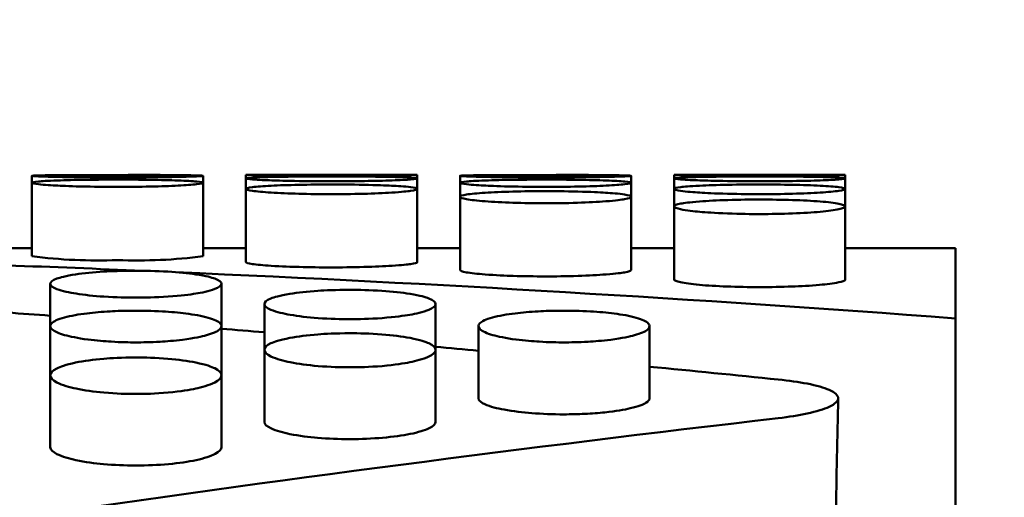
# Model space of a CAD drawing. Header units: millimetres. Extents: x 0 to 420, y 0 to 297.
# Tile 84 of 93: x 192.29 to 196.32, y 210.59 to 212.54. Entities that reach past the tile are written whole.
import ezdxf

# ---------------------------------------------------------------- set-up
doc = ezdxf.new("R2010")
doc.units = ezdxf.units.MM
doc.header["$LTSCALE"] = 0.75
doc.layers.add('FD_Dimensions', color=7, linetype='Continuous', lineweight=25)
doc.layers.add('Visible', color=7, linetype='Continuous', lineweight=50)
doc.styles.get("Standard").update_dxf_attribs({"font": 'arial.ttf'})
doc.dimstyles.new('Dim-ISO-25', dxfattribs={"dimtxt": 3.5, "dimasz": 3.5, "dimexe": 2.1, "dimexo": 2.1, "dimgap": 1.4, "dimtad": 1, "dimzin": 12, "dimdsep": 46, "dimtxsty": 'Standard', "dimcen": 0, "dimazin": 3, "dimtp": 0.1, "dimtm": 0.1, "dimtfac": 0.714286, "dimtmove": 0, "dimatfit": 3, "dimfxl": 1, "dimtzin": 12, "dimarcsym": 0})

# ---------------------------------------------------------------- blocks, each defined once
blk = doc.blocks.new('*D36')
at = {"layer": 'Defpoints', "color": 0, "transparency": 16777216}
for p in [(203.619897, 234.519927), (179.019897, 192.519927), (203.619897, 185.50414)]:
    blk.add_point(p, dxfattribs=at)
at = {"layer": 'FD_Dimensions', "color": 0, "lineweight": -2, "transparency": 16777216}
for p, q in [((179.019897, 194.619927), (179.019897, 236.619927)), ((203.619897, 187.60414), (203.619897, 236.619927)), ((182.519897, 234.519927), (200.119897, 234.519927))]:
    blk.add_line(p, q, dxfattribs=at)
at = {"layer": 'FD_Dimensions', "color": 0, "transparency": 16777216}
for points in [[(182.519897, 235.103261), (182.519897, 233.936594), (179.019897, 234.519927)], [(200.119897, 235.103261), (200.119897, 233.936594), (203.619897, 234.519927)]]:
    blk.add_solid(points, dxfattribs=at)
at = {"layer": 'FD_Dimensions', "color": 0, "transparency": 16777216, "insert": (191.319897, 237.706933), "char_height": 3.5, "attachment_point": 5}
blk.add_mtext('24.6', dxfattribs=at)
blk = doc.blocks.new('*D37')
at = {"layer": 'Defpoints', "color": 0, "transparency": 16777216}
for p in [(199.119897, 225.015219), (179.019897, 193.515219), (199.119897, 188.108598)]:
    blk.add_point(p, dxfattribs=at)
at = {"layer": 'FD_Dimensions', "color": 0, "lineweight": -2, "transparency": 16777216}
for p, q in [((179.019897, 195.615219), (179.019897, 227.115219)), ((199.119897, 190.208598), (199.119897, 227.115219)), ((182.519897, 225.015219), (195.619897, 225.015219))]:
    blk.add_line(p, q, dxfattribs=at)
at = {"layer": 'FD_Dimensions', "color": 0, "transparency": 16777216}
for points in [[(182.519897, 225.598552), (182.519897, 224.431886), (179.019897, 225.015219)], [(195.619897, 225.598552), (195.619897, 224.431886), (199.119897, 225.015219)]]:
    blk.add_solid(points, dxfattribs=at)
at = {"layer": 'FD_Dimensions', "color": 0, "transparency": 16777216, "insert": (189.069897, 228.202225), "char_height": 3.5, "attachment_point": 5}
blk.add_mtext('20.1', dxfattribs=at)
blk = doc.blocks.new('*D38')
at = {"layer": 'Defpoints', "color": 0, "transparency": 16777216}
for p in [(196.119897, 216.405562), (196.119897, 211.608598), (179.019897, 200.74665)]:
    blk.add_point(p, dxfattribs=at)
at = {"layer": 'FD_Dimensions', "color": 0, "lineweight": -2, "transparency": 16777216}
for p, q in [((179.019897, 202.84665), (179.019897, 218.505562)), ((196.119897, 213.708598), (196.119897, 218.505562)), ((182.519897, 216.405562), (192.619897, 216.405562))]:
    blk.add_line(p, q, dxfattribs=at)
at = {"layer": 'FD_Dimensions', "color": 0, "transparency": 16777216}
for points in [[(182.519897, 216.988895), (182.519897, 215.822229), (179.019897, 216.405562)], [(192.619897, 216.988895), (192.619897, 215.822229), (196.119897, 216.405562)]]:
    blk.add_solid(points, dxfattribs=at)
at = {"layer": 'FD_Dimensions', "color": 0, "transparency": 16777216, "insert": (187.569897, 219.562724), "char_height": 3.5, "attachment_point": 5}
blk.add_mtext('17.1', dxfattribs=at)

msp = doc.modelspace()

# ---------------------------------------------------------------- linework, layer by layer
at = {"layer": 'Visible', "extrusion": (0, 1, 0)}
for p, q in [((192.345, 211.905), (192.345, 211.905)), ((192.345, 211.8764), (192.345, 211.905)), ((192.345, 211.5767), (192.345, 211.8764)), ((193.0448, 211.905), (193.0448, 211.8764)), ((193.0448, 211.905), (193.0448, 211.905)), ((193.0448, 211.8764), (193.0448, 211.5767)), ((193.22, 211.8943), (193.22, 211.9086)), ((193.9198, 211.9086), (193.22, 211.9086)), ((193.22, 211.8515), (193.22, 211.8943)), ((193.9198, 211.9086), (193.9198, 211.8943)), ((193.9198, 211.8943), (193.9198, 211.8515)), ((194.095, 211.905), (194.095, 211.905)), ((194.095, 211.8764), (194.095, 211.905)), ((194.095, 211.8194), (194.095, 211.8764)), ((194.7948, 211.905), (194.7948, 211.8764)), ((194.7948, 211.905), (194.7948, 211.905)), ((194.7948, 211.8764), (194.7948, 211.8194)), ((194.97, 211.8943), (194.97, 211.9086)), ((195.6698, 211.9086), (194.97, 211.9086)), ((194.97, 211.8514), (194.97, 211.8943)), ((195.6698, 211.9086), (195.6698, 211.8943)), ((195.6698, 211.8943), (195.6698, 211.8514)), ((193.22, 211.552), (193.22, 211.8515)), ((193.9198, 211.8515), (193.9198, 211.552)), ((194.97, 211.7799), (194.97, 211.8514)), ((195.6698, 211.8514), (195.6698, 211.7799)), ((194.095, 211.5201), (194.095, 211.8194)), ((194.7948, 211.8194), (194.7948, 211.5201)), ((194.97, 211.481), (194.97, 211.7799)), ((195.6698, 211.7799), (195.6698, 211.481)), ((192.345, 211.6086), (192.1698, 211.6086)), ((193.22, 211.6086), (193.0448, 211.6086)), ((194.095, 211.6086), (193.9198, 211.6086)), ((194.97, 211.6086), (194.7948, 211.6086)), ((196.1199, 211.6086), (195.6698, 211.6086)), ((196.1199, 211.3223), (196.1199, 211.6086)), ((192.42, 211.2903), (192.42, 211.4635)), ((193.1198, 211.4635), (193.1198, 211.2904)), ((193.295, 211.1932), (193.295, 211.3804)), ((193.9948, 211.3804), (193.9948, 211.1932)), ((196.1199, 210.8237), (196.1199, 211.3223)), ((192.42, 211.0891), (192.42, 211.2903)), ((193.1198, 211.2904), (193.1198, 211.0891)), ((194.17, 210.9954), (194.17, 211.2903)), ((194.8698, 211.2904), (194.8698, 210.9955)), ((193.295, 210.8991), (193.295, 211.1932)), ((193.9948, 211.1932), (193.9948, 210.8991)), ((192.42, 210.7958), (192.42, 211.0891)), ((193.1198, 211.0891), (193.1198, 210.7958)), ((196.1199, 210.8237), (196.1199, 210.5474))]:
    msp.add_line(p, q, dxfattribs=at)
at = {"layer": 'Visible'}
for centre, radius, start, end in [((192.8116, 204.3894), 7.5194, 88.22338, 90.88958), ((193.5703, 247.6764), 35.7695, 269.43887, 269.99929), ((193.5694, 247.6784), 35.7715, 270.00071, 270.5611), ((194.5616, 204.3894), 7.5194, 88.22338, 90.88958), ((195.3203, 247.6765), 35.7696, 269.43887, 269.99929), ((195.3194, 247.6782), 35.7713, 270.00071, 270.5611), ((192.6111, 213.653), 2.0939, 262.6987, 272.294), ((192.7786, 213.6571), 2.098, 267.7147, 277.2912)]:
    msp.add_arc(centre, radius, start, end, dxfattribs=at)
for points, knots in [([(192.6949, 211.8984), (192.6604, 211.8984), (192.6153, 211.8985), (192.5097, 211.8995), (192.4742, 211.9001), (192.4271, 211.9011), (192.3955, 211.9019), (192.3568, 211.9035), (192.3449, 211.9043), (192.3452, 211.9057), (192.3544, 211.9062), (192.3849, 211.907), (192.4069, 211.9074), (192.4823, 211.9079), (192.5211, 211.9081), (192.6132, 211.9082), (192.6591, 211.9083), (192.6949, 211.9083)], [-0.1686287, -0.1686287, -0.1686287, -0.1686287, -0.1359729, -0.1359729, -0.1024831, -0.1024831, -0.0704104, -0.0704104, -0.0499615, -0.0499615, -0.0322109, -0.0322109, -0.020135, -0.020135, -0.0107302, -0.0107302, -0.000001, -0.000001, -0.000001, -0.000001]), ([(192.6949, 211.8599), (192.6604, 211.8599), (192.6153, 211.8601), (192.5097, 211.8623), (192.4742, 211.8638), (192.4271, 211.8661), (192.3955, 211.8679), (192.3568, 211.8721), (192.3449, 211.8741), (192.3452, 211.8784), (192.3544, 211.8803), (192.3849, 211.8831), (192.4069, 211.8847), (192.4823, 211.8873), (192.5211, 211.8882), (192.6133, 211.8894), (192.6591, 211.8896), (192.6949, 211.8896)], [-0.1686064, -0.1686064, -0.1686064, -0.1686064, -0.1359526, -0.1359526, -0.1024654, -0.1024654, -0.0703958, -0.0703958, -0.0499505, -0.0499505, -0.0322041, -0.0322041, -0.0201312, -0.0201312, -0.0107286, -0.0107286, -0.000001, -0.000001, -0.000001, -0.000001]), ([(192.6949, 211.9083), (192.7885, 211.9083), (192.8761, 211.9081), (192.9423, 211.9077), (192.9753, 211.9074), (193.0006, 211.9071), (193.0182, 211.9067), (193.0358, 211.9062), (193.0446, 211.9057), (193.0448, 211.905), (193.0449, 211.9044), (193.036, 211.9036), (193.0181, 211.9029), (193.0002, 211.9021), (192.9747, 211.9014), (192.9423, 211.9007), (192.91, 211.9), (192.8723, 211.8994), (192.8288, 211.899), (192.7852, 211.8986), (192.7409, 211.8984), (192.6949, 211.8984)], [0.5, 0.5, 0.5, 0.5, 0.625, 0.625, 0.625, 0.6875, 0.6875, 0.6875, 0.75, 0.75, 0.75, 0.8125, 0.8125, 0.8125, 0.875, 0.875, 0.875, 0.9375, 0.9375, 0.9375, 1, 1, 1, 1]), ([(192.6949, 211.8896), (192.7885, 211.8896), (192.8761, 211.8884), (192.9423, 211.8861), (192.9753, 211.8849), (193.0006, 211.8835), (193.0182, 211.8819), (193.0358, 211.8802), (193.0446, 211.8784), (193.0448, 211.8764), (193.0449, 211.8745), (193.036, 211.8725), (193.0181, 211.8705), (193.0002, 211.8685), (192.9747, 211.8667), (192.9423, 211.8651), (192.91, 211.8635), (192.8723, 211.8622), (192.8288, 211.8613), (192.7852, 211.8603), (192.7409, 211.8599), (192.6949, 211.8599)], [0.5, 0.5, 0.5, 0.5, 0.625, 0.625, 0.625, 0.6875, 0.6875, 0.6875, 0.75, 0.75, 0.75, 0.8125, 0.8125, 0.8125, 0.875, 0.875, 0.875, 0.9375, 0.9375, 0.9375, 1, 1, 1, 1]), ([(193.5699, 211.8827), (193.5354, 211.8827), (193.4903, 211.8829), (193.3847, 211.8845), (193.3492, 211.8855), (193.3021, 211.8871), (193.2705, 211.8884), (193.2318, 211.8914), (193.2199, 211.8928), (193.2202, 211.8956), (193.2294, 211.8968), (193.2599, 211.8986), (193.2819, 211.8996), (193.3573, 211.9012), (193.3961, 211.9017), (193.4882, 211.9024), (193.5341, 211.9025), (193.5699, 211.9025)], [-0.1686453, -0.1686453, -0.1686453, -0.1686453, -0.1359829, -0.1359829, -0.1024884, -0.1024884, -0.0704138, -0.0704138, -0.0499636, -0.0499636, -0.0322121, -0.0322121, -0.0201357, -0.0201357, -0.0107305, -0.0107305, -0.000001, -0.000001, -0.000001, -0.000001]), ([(193.5699, 211.9025), (193.6635, 211.9025), (193.7511, 211.9019), (193.8173, 211.9004), (193.8503, 211.8997), (193.8756, 211.8989), (193.8932, 211.8978), (193.9107, 211.8968), (193.9196, 211.8956), (193.9198, 211.8943), (193.9199, 211.893), (193.911, 211.8916), (193.8931, 211.8903), (193.8752, 211.8889), (193.8497, 211.8876), (193.8173, 211.8864), (193.785, 211.8853), (193.7473, 211.8844), (193.7038, 211.8837), (193.6602, 211.883), (193.6159, 211.8827), (193.5699, 211.8827)], [0.5, 0.5, 0.5, 0.5, 0.625, 0.625, 0.625, 0.6875, 0.6875, 0.6875, 0.75, 0.75, 0.75, 0.8125, 0.8125, 0.8125, 0.875, 0.875, 0.875, 0.9375, 0.9375, 0.9375, 1, 1, 1, 1]), ([(194.4449, 211.8984), (194.4104, 211.8984), (194.3653, 211.8985), (194.2597, 211.8995), (194.2242, 211.9001), (194.1771, 211.9011), (194.1455, 211.9019), (194.1068, 211.9035), (194.0949, 211.9043), (194.0952, 211.9057), (194.1044, 211.9062), (194.1349, 211.907), (194.1569, 211.9074), (194.2323, 211.9079), (194.2711, 211.9081), (194.3633, 211.9082), (194.4091, 211.9083), (194.4449, 211.9083)], [-0.1685939, -0.1685939, -0.1685939, -0.1685939, -0.1359364, -0.1359364, -0.1024489, -0.1024489, -0.0703838, -0.0703838, -0.0499416, -0.0499416, -0.0321984, -0.0321984, -0.0201278, -0.0201278, -0.0107272, -0.0107272, -0.000001, -0.000001, -0.000001, -0.000001]), ([(194.4449, 211.8599), (194.4104, 211.8599), (194.3653, 211.8601), (194.2597, 211.8623), (194.2242, 211.8638), (194.1771, 211.8661), (194.1455, 211.8679), (194.1068, 211.8721), (194.0949, 211.8741), (194.0952, 211.8784), (194.1044, 211.8803), (194.1349, 211.8831), (194.1569, 211.8847), (194.2323, 211.8873), (194.2711, 211.8882), (194.3633, 211.8894), (194.4091, 211.8896), (194.4449, 211.8896)], [-0.1685718, -0.1685718, -0.1685718, -0.1685718, -0.1359211, -0.1359211, -0.10244, -0.10244, -0.0703798, -0.0703798, -0.0499397, -0.0499397, -0.0321978, -0.0321978, -0.0201275, -0.0201275, -0.010727, -0.010727, -0.000001, -0.000001, -0.000001, -0.000001]), ([(194.4449, 211.9083), (194.5385, 211.9083), (194.6261, 211.9081), (194.6923, 211.9077), (194.7253, 211.9074), (194.7506, 211.9071), (194.7681, 211.9067), (194.7857, 211.9062), (194.7946, 211.9057), (194.7948, 211.905), (194.7949, 211.9044), (194.786, 211.9036), (194.7681, 211.9029), (194.7502, 211.9021), (194.7247, 211.9014), (194.6923, 211.9007), (194.66, 211.9), (194.6223, 211.8994), (194.5788, 211.899), (194.5352, 211.8986), (194.4909, 211.8984), (194.4449, 211.8984)], [0.5, 0.5, 0.5, 0.5, 0.625, 0.625, 0.625, 0.6875, 0.6875, 0.6875, 0.75, 0.75, 0.75, 0.8125, 0.8125, 0.8125, 0.875, 0.875, 0.875, 0.9375, 0.9375, 0.9375, 1, 1, 1, 1]), ([(194.4449, 211.8896), (194.5385, 211.8896), (194.6261, 211.8884), (194.6923, 211.8861), (194.7253, 211.8849), (194.7506, 211.8835), (194.7681, 211.8819), (194.7857, 211.8802), (194.7946, 211.8784), (194.7948, 211.8764), (194.7949, 211.8745), (194.786, 211.8725), (194.7681, 211.8705), (194.7502, 211.8685), (194.7247, 211.8667), (194.6923, 211.8651), (194.66, 211.8635), (194.6223, 211.8622), (194.5788, 211.8613), (194.5352, 211.8603), (194.4909, 211.8599), (194.4449, 211.8599)], [0.5, 0.5, 0.5, 0.5, 0.625, 0.625, 0.625, 0.6875, 0.6875, 0.6875, 0.75, 0.75, 0.75, 0.8125, 0.8125, 0.8125, 0.875, 0.875, 0.875, 0.9375, 0.9375, 0.9375, 1, 1, 1, 1]), ([(195.3199, 211.8827), (195.2854, 211.8827), (195.2403, 211.8829), (195.1347, 211.8845), (195.0992, 211.8855), (195.0521, 211.8871), (195.0205, 211.8884), (194.9818, 211.8914), (194.9699, 211.8928), (194.9702, 211.8956), (194.9794, 211.8968), (195.0099, 211.8986), (195.0319, 211.8996), (195.1073, 211.9012), (195.1461, 211.9017), (195.2383, 211.9024), (195.2841, 211.9025), (195.3199, 211.9025)], [-0.1685636, -0.1685636, -0.1685636, -0.1685636, -0.1359122, -0.1359122, -0.1024307, -0.1024307, -0.0703707, -0.0703707, -0.0499327, -0.0499327, -0.0321935, -0.0321935, -0.0201252, -0.0201252, -0.0107261, -0.0107261, -0.000001, -0.000001, -0.000001, -0.000001]), ([(195.3199, 211.9025), (195.4135, 211.9025), (195.5011, 211.9019), (195.5673, 211.9004), (195.6003, 211.8997), (195.6255, 211.8989), (195.6431, 211.8978), (195.6607, 211.8968), (195.6696, 211.8956), (195.6698, 211.8943), (195.6699, 211.893), (195.661, 211.8916), (195.6431, 211.8903), (195.6252, 211.8889), (195.5997, 211.8876), (195.5673, 211.8864), (195.535, 211.8853), (195.4973, 211.8844), (195.4538, 211.8837), (195.4102, 211.883), (195.3659, 211.8827), (195.3199, 211.8827)], [0.5, 0.5, 0.5, 0.5, 0.625, 0.625, 0.625, 0.6875, 0.6875, 0.6875, 0.75, 0.75, 0.75, 0.8125, 0.8125, 0.8125, 0.875, 0.875, 0.875, 0.9375, 0.9375, 0.9375, 1, 1, 1, 1]), ([(193.5699, 211.8299), (193.4763, 211.8299), (193.3887, 211.8324), (193.3225, 211.8366), (193.2895, 211.8387), (193.2642, 211.841), (193.2466, 211.8436), (193.229, 211.8462), (193.2202, 211.8488), (193.22, 211.8514), (193.2199, 211.854), (193.2288, 211.8565), (193.2467, 211.8587), (193.2646, 211.861), (193.2901, 211.863), (193.3225, 211.8646), (193.3548, 211.8662), (193.3925, 211.8674), (193.436, 211.8682), (193.4795, 211.8691), (193.5239, 211.8695), (193.5699, 211.8695)], [0.5, 0.5, 0.5, 0.5, 0.625, 0.625, 0.625, 0.6875, 0.6875, 0.6875, 0.75, 0.75, 0.75, 0.8125, 0.8125, 0.8125, 0.875, 0.875, 0.875, 0.9375, 0.9375, 0.9375, 1, 1, 1, 1]), ([(193.5699, 211.8695), (193.6044, 211.8695), (193.6495, 211.8693), (193.7551, 211.8673), (193.7906, 211.8659), (193.8377, 211.8636), (193.8693, 211.8617), (193.908, 211.8569), (193.9199, 211.8545), (193.9196, 211.8488), (193.9104, 211.8461), (193.8799, 211.8417), (193.8579, 211.8391), (193.7825, 211.8344), (193.7437, 211.8327), (193.6515, 211.8303), (193.6056, 211.8299), (193.5699, 211.8299)], [-0.1685783, -0.1685783, -0.1685783, -0.1685783, -0.1359279, -0.1359279, -0.1024438, -0.1024438, -0.0703764, -0.0703764, -0.0499353, -0.0499353, -0.0321943, -0.0321943, -0.0201255, -0.0201255, -0.0107263, -0.0107263, -0.000001, -0.000001, -0.000001, -0.000001]), ([(194.4449, 211.7928), (194.3513, 211.7928), (194.2637, 211.7958), (194.1975, 211.8009), (194.1645, 211.8035), (194.1392, 211.8064), (194.1216, 211.8096), (194.104, 211.8127), (194.0952, 211.816), (194.095, 211.8193), (194.0949, 211.8226), (194.1038, 211.8256), (194.1217, 211.8285), (194.1396, 211.8314), (194.1651, 211.8338), (194.1975, 211.8359), (194.2298, 211.838), (194.2675, 211.8396), (194.311, 211.8407), (194.3545, 211.8418), (194.3989, 211.8423), (194.4449, 211.8423)], [0.5, 0.5, 0.5, 0.5, 0.625, 0.625, 0.625, 0.6875, 0.6875, 0.6875, 0.75, 0.75, 0.75, 0.8125, 0.8125, 0.8125, 0.875, 0.875, 0.875, 0.9375, 0.9375, 0.9375, 1, 1, 1, 1]), ([(194.4449, 211.8423), (194.4794, 211.8423), (194.5245, 211.842), (194.6301, 211.8394), (194.6656, 211.8376), (194.7127, 211.8346), (194.7443, 211.8323), (194.783, 211.8261), (194.7949, 211.8231), (194.7946, 211.816), (194.7854, 211.8126), (194.7549, 211.8072), (194.7329, 211.804), (194.6575, 211.7983), (194.6187, 211.7963), (194.5265, 211.7933), (194.4807, 211.7929), (194.4449, 211.7928)], [-0.1685961, -0.1685961, -0.1685961, -0.1685961, -0.1359437, -0.1359437, -0.1024568, -0.1024568, -0.0703861, -0.0703861, -0.0499426, -0.0499426, -0.0321992, -0.0321992, -0.0201283, -0.0201283, -0.0107275, -0.0107275, -0.000001, -0.000001, -0.000001, -0.000001]), ([(195.3199, 211.8299), (195.2854, 211.8299), (195.2403, 211.8302), (195.1347, 211.8331), (195.0992, 211.8349), (195.0521, 211.8378), (195.0205, 211.8402), (194.9818, 211.8457), (194.9699, 211.8484), (194.9702, 211.8541), (194.9794, 211.8566), (195.0099, 211.8604), (195.0319, 211.8626), (195.1073, 211.8663), (195.1461, 211.8675), (195.2383, 211.8693), (195.2841, 211.8695), (195.3199, 211.8695)], [-0.1685689, -0.1685689, -0.1685689, -0.1685689, -0.13592, -0.13592, -0.1024388, -0.1024388, -0.0703761, -0.0703761, -0.0499365, -0.0499365, -0.0321959, -0.0321959, -0.0201265, -0.0201265, -0.0107267, -0.0107267, -0.000001, -0.000001, -0.000001, -0.000001]), ([(195.3199, 211.8695), (195.4135, 211.8695), (195.5011, 211.8678), (195.5673, 211.8646), (195.6003, 211.8629), (195.6255, 211.861), (195.6431, 211.8588), (195.6607, 211.8565), (195.6696, 211.854), (195.6698, 211.8514), (195.6699, 211.8488), (195.661, 211.8462), (195.6431, 211.8436), (195.6252, 211.841), (195.5997, 211.8386), (195.5673, 211.8366), (195.535, 211.8345), (195.4973, 211.8329), (195.4538, 211.8317), (195.4102, 211.8305), (195.3659, 211.8299), (195.3199, 211.8299)], [0.5, 0.5, 0.5, 0.5, 0.625, 0.625, 0.625, 0.6875, 0.6875, 0.6875, 0.75, 0.75, 0.75, 0.8125, 0.8125, 0.8125, 0.875, 0.875, 0.875, 0.9375, 0.9375, 0.9375, 1, 1, 1, 1]), ([(195.3199, 211.7486), (195.2854, 211.7486), (195.2403, 211.7491), (195.1347, 211.7531), (195.0992, 211.7558), (195.0521, 211.76), (195.0205, 211.7634), (194.9818, 211.7716), (194.9699, 211.7754), (194.9702, 211.784), (194.9794, 211.7878), (195.0099, 211.7937), (195.0319, 211.797), (195.1073, 211.8028), (195.1461, 211.8047), (195.2382, 211.8076), (195.2841, 211.808), (195.3199, 211.808)], [-0.1685849, -0.1685849, -0.1685849, -0.1685849, -0.1359359, -0.1359359, -0.1024527, -0.1024527, -0.0703857, -0.0703857, -0.049943, -0.049943, -0.0321992, -0.0321992, -0.0201283, -0.0201283, -0.0107274, -0.0107274, -0.000001, -0.000001, -0.000001, -0.000001]), ([(195.3199, 211.808), (195.4135, 211.808), (195.5011, 211.8053), (195.5673, 211.8001), (195.6003, 211.7976), (195.6255, 211.7946), (195.6431, 211.7911), (195.6607, 211.7876), (195.6696, 211.7839), (195.6698, 211.78), (195.6699, 211.7761), (195.661, 211.7722), (195.6431, 211.7684), (195.6252, 211.7646), (195.5997, 211.7611), (195.5673, 211.7582), (195.535, 211.7552), (195.4973, 211.7528), (195.4538, 211.7511), (195.4102, 211.7495), (195.3659, 211.7486), (195.3199, 211.7486)], [0.5, 0.5, 0.5, 0.5, 0.625, 0.625, 0.625, 0.6875, 0.6875, 0.6875, 0.75, 0.75, 0.75, 0.8125, 0.8125, 0.8125, 0.875, 0.875, 0.875, 0.9375, 0.9375, 0.9375, 1, 1, 1, 1]), ([(192.7699, 211.517), (192.712, 211.517), (192.6678, 211.515), (192.5958, 211.5107), (192.5568, 211.5068), (192.4818, 211.4957), (192.4596, 211.4893), (192.4278, 211.4775), (192.4202, 211.4703), (192.4199, 211.4563), (192.4289, 211.4491), (192.4691, 211.4338), (192.4989, 211.4276), (192.559, 211.418), (192.5966, 211.414), (192.6898, 211.4077), (192.734, 211.4069), (192.7699, 211.4069)], [-0.04807012, -0.04807012, -0.04807012, -0.04807012, -0.04611951, -0.04611951, -0.04318417, -0.04318417, -0.03948074, -0.03948074, -0.03376127, -0.03376127, -0.0274407, -0.0274407, -0.01987611, -0.01987611, -0.01075837, -0.01075837, -0.000001, -0.000001, -0.000001, -0.000001]), ([(192.7699, 211.4069), (192.8044, 211.4069), (192.8495, 211.4077), (192.9551, 211.4148), (192.9906, 211.4195), (193.0377, 211.4271), (193.0693, 211.4332), (193.108, 211.4481), (193.1199, 211.4552), (193.1196, 211.471), (193.1104, 211.4782), (193.0799, 211.4893), (193.0579, 211.4957), (192.9825, 211.5069), (192.9437, 211.5107), (192.8515, 211.5162), (192.8057, 211.517), (192.7699, 211.517)], [-0.1686537, -0.1686537, -0.1686537, -0.1686537, -0.1359933, -0.1359933, -0.1024983, -0.1024983, -0.0704199, -0.0704199, -0.0499674, -0.0499674, -0.0322136, -0.0322136, -0.0201363, -0.0201363, -0.0107308, -0.0107308, -0.000001, -0.000001, -0.000001, -0.000001]), ([(193.22, 211.552), (193.22, 211.5519), (193.22, 211.5519), (193.2202, 211.5496), (193.2271, 211.547), (193.2643, 211.5416), (193.2895, 211.5392), (193.3646, 211.5345), (193.4071, 211.5331), (193.4797, 211.5311), (193.5244, 211.5306), (193.5699, 211.5306)], [0.03876504, 0.03876504, 0.03876504, 0.03876504, 0.03879962, 0.03879962, 0.04271768, 0.04271768, 0.04625309, 0.04625309, 0.05080137, 0.05080137, 0.05705463, 0.05705463, 0.05705463, 0.05705463]), ([(193.5699, 211.5306), (193.6069, 211.5306), (193.6533, 211.531), (193.7453, 211.5334), (193.784, 211.5351), (193.8588, 211.5398), (193.8804, 211.5423), (193.9106, 211.5466), (193.9196, 211.5493), (193.9198, 211.5519), (193.9198, 211.5519), (193.9198, 211.552)], [0, 0, 0, 0, 0.01110676, 0.01110676, 0.0208225, 0.0208225, 0.03318754, 0.03318754, 0.05121895, 0.05121895, 0.05134591, 0.05134591, 0.05134591, 0.05134591]), ([(194.095, 211.5201), (194.095, 211.5201), (194.095, 211.52), (194.0952, 211.5172), (194.1021, 211.5139), (194.1393, 211.5072), (194.1645, 211.5044), (194.2396, 211.4986), (194.2821, 211.4968), (194.3547, 211.4945), (194.3994, 211.4938), (194.4449, 211.4938)], [0.03876466, 0.03876466, 0.03876466, 0.03876466, 0.03879923, 0.03879923, 0.04271727, 0.04271727, 0.04625275, 0.04625275, 0.05080121, 0.05080121, 0.05705491, 0.05705491, 0.05705491, 0.05705491]), ([(194.4449, 211.4938), (194.4819, 211.4938), (194.5283, 211.4943), (194.6203, 211.4973), (194.659, 211.4993), (194.7338, 211.505), (194.7554, 211.5081), (194.7856, 211.5135), (194.7946, 211.5168), (194.7948, 211.52), (194.7948, 211.5201), (194.7948, 211.5201)], [0, 0, 0, 0, 0.01110787, 0.01110787, 0.02082511, 0.02082511, 0.03319198, 0.03319198, 0.05122569, 0.05122569, 0.05135266, 0.05135266, 0.05135266, 0.05135266]), ([(194.97, 211.481), (194.97, 211.4771), (194.9789, 211.4733), (195.0143, 211.4658), (195.0403, 211.4623), (195.1061, 211.4564), (195.1436, 211.4541), (195.2291, 211.4508), (195.2735, 211.4499), (195.3199, 211.4499)], [0.05135129, 0.05135129, 0.05135129, 0.05135129, 0.06922116, 0.06922116, 0.08742011, 0.08742011, 0.10536662, 0.10536662, 0.12338931, 0.12338931, 0.12338931, 0.12338931]), ([(195.3199, 211.4499), (195.3658, 211.4499), (195.4095, 211.4508), (195.4872, 211.4537), (195.5272, 211.4558), (195.5921, 211.4616), (195.6215, 211.465), (195.657, 211.4725), (195.6698, 211.4763), (195.6698, 211.481)], [0, 0, 0, 0, 0.01376109, 0.01376109, 0.02519807, 0.02519807, 0.03341451, 0.03341451, 0.03876287, 0.03876287, 0.03876287, 0.03876287]), ([(193.6449, 211.4389), (193.587, 211.4389), (193.5428, 211.4367), (193.4708, 211.4319), (193.4318, 211.4277), (193.3568, 211.4155), (193.3346, 211.4086), (193.3028, 211.3957), (193.2952, 211.3879), (193.2949, 211.3726), (193.3039, 211.3648), (193.3441, 211.3481), (193.3739, 211.3414), (193.434, 211.331), (193.4716, 211.3266), (193.5648, 211.3199), (193.609, 211.3189), (193.6449, 211.3189)], [-0.04807124, -0.04807124, -0.04807124, -0.04807124, -0.04612105, -0.04612105, -0.04318579, -0.04318579, -0.03948246, -0.03948246, -0.03376295, -0.03376295, -0.02744184, -0.02744184, -0.01987673, -0.01987673, -0.01075855, -0.01075855, -0.000001, -0.000001, -0.000001, -0.000001]), ([(193.6449, 211.3189), (193.6794, 211.319), (193.7245, 211.3198), (193.8301, 211.3275), (193.8656, 211.3327), (193.9127, 211.3409), (193.9443, 211.3475), (193.983, 211.3636), (193.9949, 211.3714), (193.9946, 211.3886), (193.9854, 211.3964), (193.9549, 211.4086), (193.9329, 211.4156), (193.8575, 211.4278), (193.8187, 211.4319), (193.7265, 211.438), (193.6807, 211.4388), (193.6449, 211.4389)], [-0.1685872, -0.1685872, -0.1685872, -0.1685872, -0.135941, -0.135941, -0.1024592, -0.1024592, -0.0703914, -0.0703914, -0.0499477, -0.0499477, -0.0322025, -0.0322025, -0.0201302, -0.0201302, -0.0107282, -0.0107282, -0.000001, -0.000001, -0.000001, -0.000001]), ([(192.7699, 211.3536), (192.7251, 211.3537), (192.6899, 211.3522), (192.6312, 211.349), (192.5995, 211.3462), (192.5367, 211.3385), (192.5038, 211.3328), (192.4502, 211.3182), (192.4341, 211.3102), (192.4193, 211.2959), (192.4166, 211.2874), (192.4358, 211.269), (192.4552, 211.2608), (192.5001, 211.2479), (192.5311, 211.2412), (192.609, 211.2311), (192.643, 211.2285), (192.7086, 211.2245), (192.7432, 211.224), (192.7699, 211.224)], [-0.06020033, -0.06020033, -0.06020033, -0.06020033, -0.05537325, -0.05537325, -0.04887843, -0.04887843, -0.04127325, -0.04127325, -0.03324607, -0.03324607, -0.02614682, -0.02614682, -0.0193099, -0.0193099, -0.01303965, -0.01303965, -0.00799647, -0.00799647, -0.000001, -0.000001, -0.000001, -0.000001]), ([(192.7699, 211.224), (192.7951, 211.224), (192.8291, 211.2245), (192.8937, 211.2282), (192.9268, 211.2307), (193.009, 211.241), (193.0398, 211.2481), (193.0827, 211.2601), (193.1021, 211.2681), (193.1243, 211.2875), (193.1195, 211.2963), (193.1068, 211.3098), (193.0902, 211.3178), (193.0393, 211.3322), (193.0064, 211.3379), (192.9453, 211.3457), (192.9128, 211.3487), (192.8344, 211.3531), (192.7962, 211.3536), (192.7699, 211.3536)], [-0.04150462, -0.04150462, -0.04150462, -0.04150462, -0.03870491, -0.03870491, -0.03697062, -0.03697062, -0.03453443, -0.03453443, -0.03125443, -0.03125443, -0.02726307, -0.02726307, -0.02092542, -0.02092542, -0.01417655, -0.01417655, -0.00790548, -0.00790548, -0.000001, -0.000001, -0.000001, -0.000001]), ([(194.5199, 211.3536), (194.4751, 211.3537), (194.4399, 211.3522), (194.3812, 211.349), (194.3495, 211.3462), (194.2867, 211.3385), (194.2538, 211.3328), (194.2002, 211.3182), (194.1841, 211.3102), (194.1693, 211.2959), (194.1666, 211.2874), (194.1858, 211.269), (194.2052, 211.2608), (194.2501, 211.2479), (194.2811, 211.2412), (194.359, 211.2311), (194.393, 211.2285), (194.4586, 211.2245), (194.4932, 211.224), (194.5199, 211.224)], [-0.06023169, -0.06023169, -0.06023169, -0.06023169, -0.05539238, -0.05539238, -0.04889183, -0.04889183, -0.04128024, -0.04128024, -0.03324753, -0.03324753, -0.0261462, -0.0261462, -0.01930858, -0.01930858, -0.01303861, -0.01303861, -0.007996, -0.007996, -0.000001, -0.000001, -0.000001, -0.000001]), ([(194.5199, 211.224), (194.5451, 211.224), (194.579, 211.2245), (194.6437, 211.2282), (194.6768, 211.2307), (194.759, 211.241), (194.7898, 211.2481), (194.8326, 211.2601), (194.8521, 211.2681), (194.8743, 211.2875), (194.8695, 211.2963), (194.8568, 211.3098), (194.8402, 211.3178), (194.7893, 211.3322), (194.7564, 211.3379), (194.6953, 211.3457), (194.6628, 211.3487), (194.5844, 211.3531), (194.5462, 211.3536), (194.5199, 211.3536)], [-0.04147592, -0.04147592, -0.04147592, -0.04147592, -0.0386805, -0.0386805, -0.03694883, -0.03694883, -0.03451581, -0.03451581, -0.03123856, -0.03123856, -0.02725023, -0.02725023, -0.02091764, -0.02091764, -0.014173, -0.014173, -0.00790387, -0.00790387, -0.000001, -0.000001, -0.000001, -0.000001]), ([(193.6449, 211.2614), (193.587, 211.2614), (193.5428, 211.2588), (193.4708, 211.2533), (193.4318, 211.2483), (193.3568, 211.2341), (193.3346, 211.226), (193.3028, 211.211), (193.2952, 211.2018), (193.2949, 211.1841), (193.3039, 211.1751), (193.3441, 211.1557), (193.3739, 211.148), (193.434, 211.1359), (193.4716, 211.1309), (193.5648, 211.1231), (193.609, 211.122), (193.6449, 211.122)], [-0.04807106, -0.04807106, -0.04807106, -0.04807106, -0.04612091, -0.04612091, -0.04318562, -0.04318562, -0.03948224, -0.03948224, -0.03376267, -0.03376267, -0.02744165, -0.02744165, -0.01987662, -0.01987662, -0.0107585, -0.0107585, -0.000001, -0.000001, -0.000001, -0.000001]), ([(193.6449, 211.122), (193.6794, 211.122), (193.7245, 211.123), (193.8301, 211.1319), (193.8656, 211.1379), (193.9127, 211.1474), (193.9443, 211.155), (193.983, 211.1737), (193.9949, 211.1827), (193.9946, 211.2027), (193.9854, 211.2118), (193.9549, 211.226), (193.9329, 211.2341), (193.8575, 211.2484), (193.8187, 211.2533), (193.7265, 211.2604), (193.6807, 211.2614), (193.6449, 211.2614)], [-0.1685858, -0.1685858, -0.1685858, -0.1685858, -0.1359388, -0.1359388, -0.1024566, -0.1024566, -0.0703889, -0.0703889, -0.0499456, -0.0499456, -0.032201, -0.032201, -0.0201293, -0.0201293, -0.0107278, -0.0107278, -0.000001, -0.000001, -0.000001, -0.000001]), ([(192.7699, 211.1621), (192.712, 211.1621), (192.6678, 211.1594), (192.5958, 211.1534), (192.5568, 211.1481), (192.4818, 211.1328), (192.4596, 211.1241), (192.4278, 211.1081), (192.4202, 211.0983), (192.4199, 211.0793), (192.4289, 211.0697), (192.4691, 211.049), (192.4989, 211.0408), (192.559, 211.0279), (192.5966, 211.0225), (192.6898, 211.0142), (192.734, 211.013), (192.7699, 211.0131)], [-0.04807043, -0.04807043, -0.04807043, -0.04807043, -0.04612012, -0.04612012, -0.04318493, -0.04318493, -0.03948163, -0.03948163, -0.03376211, -0.03376211, -0.02744122, -0.02744122, -0.01987635, -0.01987635, -0.01075842, -0.01075842, -0.000001, -0.000001, -0.000001, -0.000001]), ([(192.7699, 211.0131), (192.8044, 211.0131), (192.8495, 211.0141), (192.9551, 211.0236), (192.9906, 211.03), (193.0377, 211.0401), (193.0693, 211.0482), (193.108, 211.0682), (193.1199, 211.0778), (193.1196, 211.0993), (193.1104, 211.109), (193.0799, 211.1242), (193.0579, 211.1329), (192.9825, 211.1482), (192.9437, 211.1534), (192.8515, 211.161), (192.8057, 211.1621), (192.7699, 211.1621)], [-0.1686135, -0.1686135, -0.1686135, -0.1686135, -0.1359598, -0.1359598, -0.1024719, -0.1024719, -0.0704006, -0.0704006, -0.0499542, -0.0499542, -0.0322066, -0.0322066, -0.0201326, -0.0201326, -0.0107292, -0.0107292, -0.000001, -0.000001, -0.000001, -0.000001]), ([(195.396, 210.9141), (195.4398, 210.9192), (195.4794, 210.9255), (195.5519, 210.9412), (195.5826, 210.9506), (195.6283, 210.9719), (195.6407, 210.9838), (195.6407, 211.0074), (195.6284, 211.019), (195.5826, 211.0391), (195.5519, 211.0478), (195.4794, 211.062), (195.4398, 211.0676), (195.396, 211.0721)], [-0.1037561, -0.1037561, -0.1037561, -0.1037561, -0.0884612, -0.0884612, -0.0711583, -0.0711583, -0.0518804, -0.0518804, -0.0326022, -0.0326022, -0.0152969, -0.0152969, 0, 0, 0, 0]), ([(194.17, 210.9954), (194.17, 210.9853), (194.1827, 210.9771), (194.2182, 210.9611), (194.2477, 210.954), (194.3126, 210.9418), (194.3526, 210.9375), (194.4303, 210.9314), (194.474, 210.9296), (194.5199, 210.9296)], [-0.03876518, -0.03876518, -0.03876518, -0.03876518, -0.03341526, -0.03341526, -0.02519827, -0.02519827, -0.0137609, -0.0137609, 0, 0, 0, 0]), ([(194.5199, 210.9296), (194.5488, 210.9297), (194.5773, 210.9303), (194.6335, 210.9331), (194.6613, 210.9352), (194.7333, 210.9426), (194.767, 210.9487), (194.8257, 210.9624), (194.8442, 210.9705), (194.8646, 210.9827), (194.8698, 210.9891), (194.8698, 210.9955)], [-0.414681, -0.414681, -0.414681, -0.414681, -0.3801569, -0.3801569, -0.3454622, -0.3454622, -0.2817022, -0.2817022, -0.1896225, -0.1896225, -0.0948927, -0.0948927, -0.0948927, -0.0948927]), ([(193.295, 210.8991), (193.295, 210.8882), (193.3077, 210.8794), (193.3432, 210.8623), (193.3727, 210.8546), (193.4376, 210.8415), (193.4776, 210.8369), (193.5553, 210.8303), (193.599, 210.8285), (193.6449, 210.8285)], [-0.03876473, -0.03876473, -0.03876473, -0.03876473, -0.03341517, -0.03341517, -0.02519823, -0.02519823, -0.01376091, -0.01376091, 0, 0, 0, 0]), ([(193.6449, 210.8285), (193.6912, 210.8285), (193.7357, 210.8304), (193.8212, 210.8377), (193.8587, 210.8428), (193.9245, 210.8562), (193.9505, 210.8641), (193.9859, 210.8813), (193.9948, 210.89), (193.9948, 210.8991)], [-0.12339465, -0.12339465, -0.12339465, -0.12339465, -0.10537123, -0.10537123, -0.0874239, -0.0874239, -0.06922427, -0.06922427, -0.05135372, -0.05135372, -0.05135372, -0.05135372]), ([(192.42, 210.7958), (192.42, 210.7842), (192.4327, 210.7747), (192.4682, 210.7564), (192.4977, 210.7483), (192.5626, 210.7343), (192.6026, 210.7294), (192.6803, 210.7224), (192.724, 210.7204), (192.7699, 210.7205)], [-0.03876445, -0.03876445, -0.03876445, -0.03876445, -0.03341526, -0.03341526, -0.02519836, -0.02519836, -0.01376101, -0.01376101, 0, 0, 0, 0]), ([(192.7699, 210.7205), (192.8162, 210.7205), (192.8607, 210.7225), (192.9462, 210.7302), (192.9837, 210.7356), (193.0495, 210.7499), (193.0755, 210.7584), (193.1109, 210.7768), (193.1198, 210.7861), (193.1198, 210.7958)], [-0.12341352, -0.12341352, -0.12341352, -0.12341352, -0.1053873, -0.1053873, -0.08743748, -0.08743748, -0.06923498, -0.06923498, -0.05136166, -0.05136166, -0.05136166, -0.05136166])]:
    msp.add_open_spline(points, degree=3, knots=knots, dxfattribs=at)
for points in [[(192.2448, 211.5388), (192.4296, 211.532), (192.6143, 211.5247), (192.7991, 211.5168)], [(192.7978, 211.5169), (192.7981, 211.5169), (192.7983, 211.5169), (192.7986, 211.5169)], [(192.9323, 211.5111), (193.9948, 211.4647), (195.0574, 211.4018), (196.1199, 211.3223)], [(192.2448, 211.3459), (192.3032, 211.3417), (192.3616, 211.3375), (192.42, 211.3332)], [(193.1198, 211.2795), (193.1782, 211.2748), (193.2366, 211.2701), (193.295, 211.2653)], [(193.9948, 211.2057), (194.0532, 211.2005), (194.1116, 211.1953), (194.17, 211.19)], [(194.8698, 211.1245), (195.0452, 211.1075), (195.2206, 211.09), (195.396, 211.0721)], [(195.6407, 210.9953), (195.6375, 210.8348), (195.6341, 210.6743), (195.6307, 210.5139)], [(195.396, 210.9141), (193.3391, 210.6753), (191.2821, 210.3755), (189.2252, 210.0163)]]:
    msp.add_open_spline(points, degree=3, dxfattribs=at)

# ---------------------------------------------------------------- dimensions: what is measured, and where the dimension line sits
at = {"layer": 'FD_Dimensions'}
for base, p1, p2, picture, middle in [((203.6199, 234.5199), (179.0199, 192.5199), (203.6199, 185.5041), '*D36', (191.3199, 237.7069)), ((199.1199, 225.0152), (179.0199, 193.5152), (199.1199, 188.1086), '*D37', (189.0699, 228.2022)), ((196.1199, 216.4056), (179.0199, 200.7466), (196.1199, 211.6086), '*D38', (187.5699, 219.5627))]:
    dim = msp.add_linear_dim(base=base, p1=p1, p2=p2, dimstyle='Dim-ISO-25', override={"dimlfac": 1, "dimclrd": 0, "dimclre": 0}, dxfattribs=at)
    dim.commit()
    dim.dimension.update_dxf_attribs({"geometry": picture, "text_midpoint": middle})

doc.saveas('drawing.dxf')
